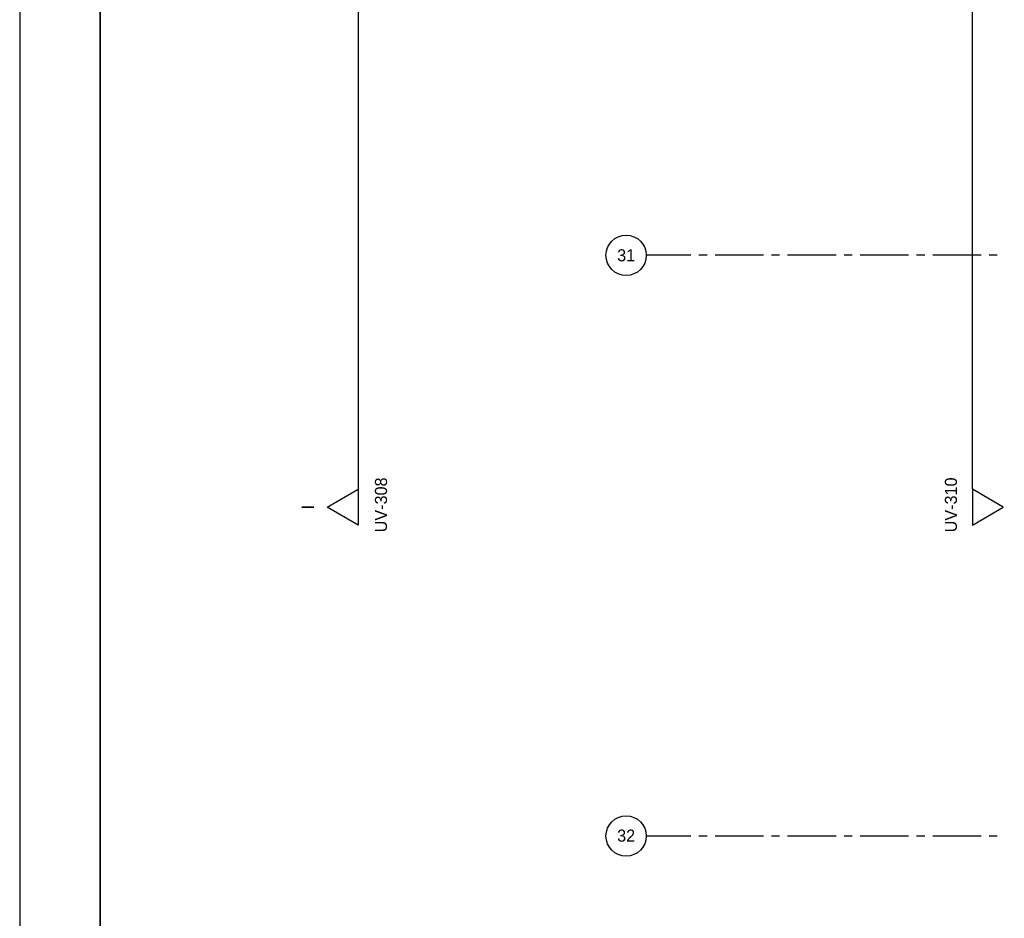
# Model space of a CAD drawing. Extents: x -66955 to 52345, y -20450 to 69550.
# Tile 2 of 132: x -66455 to -54242, y -570 to 10571. Entities that reach past the tile are written whole.
import ezdxf
from ezdxf.enums import TextEntityAlignment as Align

# ---------------------------------------------------------------- set-up
doc = ezdxf.new("R2010")
doc.units = 0
doc.header["$MEASUREMENT"] = 0
doc.linetypes.add('DASHED', pattern=[0.75, 0.5, -0.25])
for name, color, linetype in [('-E2-', 7, 'CONTINUOUS'), ('STRAMIEN--01-', 7, 'CONTINUOUS'), ('STRAMIEN--05-', 7, 'CONTINUOUS'), ('STRAMIEN--E3-', 7, 'CONTINUOUS'), ('STRAMIEN--E7-', 7, 'CONTINUOUS')]:
    doc.layers.add(name, color=color, linetype=linetype)
doc.styles.add('txt', font='TXT', dxfattribs={"height": 0.2})

# ---------------------------------------------------------------- blocks, each defined once
blk = doc.blocks.new('*O0')
at = {"layer": '-E2-', "color": 7, "linetype": 'CONTINUOUS'}
for points in [[(42000, -89500), (42000, 0), (-76800, 0), (-76800, -89500)], [(-75800, -1000), (41000, -1000), (41000, -79500), (-75800, -79500), (-75800, -1000)], [(41000, -1000), (-75800, -1000), (-75800, -79500), (41000, -79500)]]:
    blk.add_lwpolyline(points, close=True, dxfattribs=at)
blk = doc.blocks.new('A0100S')
at = {"layer": '-E2-', "color": 7, "linetype": 'CONTINUOUS'}
blk.add_blockref('*O0', (-42000, 89500), dxfattribs=at)

msp = doc.modelspace()

# ---------------------------------------------------------------- linework, layer by layer
at = {"layer": 'STRAMIEN--05-', "color": 251, "linetype": 'DASHED'}
msp.add_line((-54639, 4749), (-54639, 69050), dxfattribs=at)
at = {"layer": 'STRAMIEN--05-', "color": 251, "linetype": 'CONTINUOUS'}
msp.add_lwpolyline([(-54255, 4527.56), (-54639, 4749), (-54639, 4306.12)], close=True, dxfattribs=at)
at = {"layer": 'STRAMIEN--E3-', "color": 251, "linetype": 'DASHED'}
msp.add_line((-62257, 22497), (-62257, 4393), dxfattribs=at)
at = {"layer": 'STRAMIEN--E3-', "color": 251, "linetype": 'CONTINUOUS'}
msp.add_lwpolyline([(-62641, 4527.56), (-62257, 4749), (-62257, 4306.12)], close=True, dxfattribs=at)
at = {"layer": 'STRAMIEN--E7-', "color": 1, "linetype": 'CONTINUOUS'}
for p, q in [((-58430, 7650), (-58683, 7650)), ((-58130, 7650), (-58430, 7650)), ((-57930, 7650), (-58030, 7650)), ((-57530, 7650), (-57830, 7650)), ((-57230, 7650), (-57530, 7650)), ((-57030, 7650), (-57130, 7650)), ((-56630, 7650), (-56930, 7650)), ((-56330, 7650), (-56630, 7650)), ((-56130, 7650), (-56230, 7650)), ((-55730, 7650), (-56030, 7650)), ((-55430, 7650), (-55730, 7650)), ((-55230, 7650), (-55330, 7650)), ((-54830, 7650), (-55130, 7650)), ((-54530, 7650), (-54830, 7650)), ((-54330, 7650), (-54430, 7650)), ((-58430, 450), (-58683, 450)), ((-58130, 450), (-58430, 450)), ((-57930, 450), (-58030, 450)), ((-57530, 450), (-57830, 450)), ((-57230, 450), (-57530, 450)), ((-57030, 450), (-57130, 450)), ((-56630, 450), (-56930, 450)), ((-56330, 450), (-56630, 450)), ((-56130, 450), (-56230, 450)), ((-55730, 450), (-56030, 450)), ((-55430, 450), (-55730, 450)), ((-55230, 450), (-55330, 450)), ((-54830, 450), (-55130, 450)), ((-54530, 450), (-54830, 450)), ((-54330, 450), (-54430, 450))]:
    msp.add_line(p, q, dxfattribs=at)
for centre in [(-58933.05, 7650), (-58933.05, 450)]:
    msp.add_circle(centre, 250.05, dxfattribs=at)

# ---------------------------------------------------------------- block references
at = {"layer": '-E2-', "color": 7, "linetype": 'CONTINUOUS'}
msp.add_blockref('A0100S', (52345, -20450), dxfattribs=at)

# ---------------------------------------------------------------- texts
at = {"layer": 'STRAMIEN--01-', "color": 7, "linetype": 'CONTINUOUS', "style": 'txt'}
for s, p in [('31', (-58932.99, 7650)), ('32', (-58932.99, 455))]:
    msp.add_text(s, height=150, dxfattribs=at).set_placement(p, align=Align.MIDDLE)
at = {"layer": 'STRAMIEN--05-', "color": 7, "linetype": 'DASHED', "style": 'txt'}
msp.add_text(' UV-310', height=150, rotation=90, dxfattribs=at).set_placement((-54905, 4527.56), align=Align.MIDDLE)
at = {"layer": 'STRAMIEN--E3-', "color": 7, "linetype": 'DASHED', "style": 'txt'}
for s, p in [(' UV-308', (-61974, 4527.56)), ('I', (-62881, 4527.56))]:
    msp.add_text(s, height=150, rotation=90, dxfattribs=at).set_placement(p, align=Align.MIDDLE)

doc.saveas('drawing.dxf')
